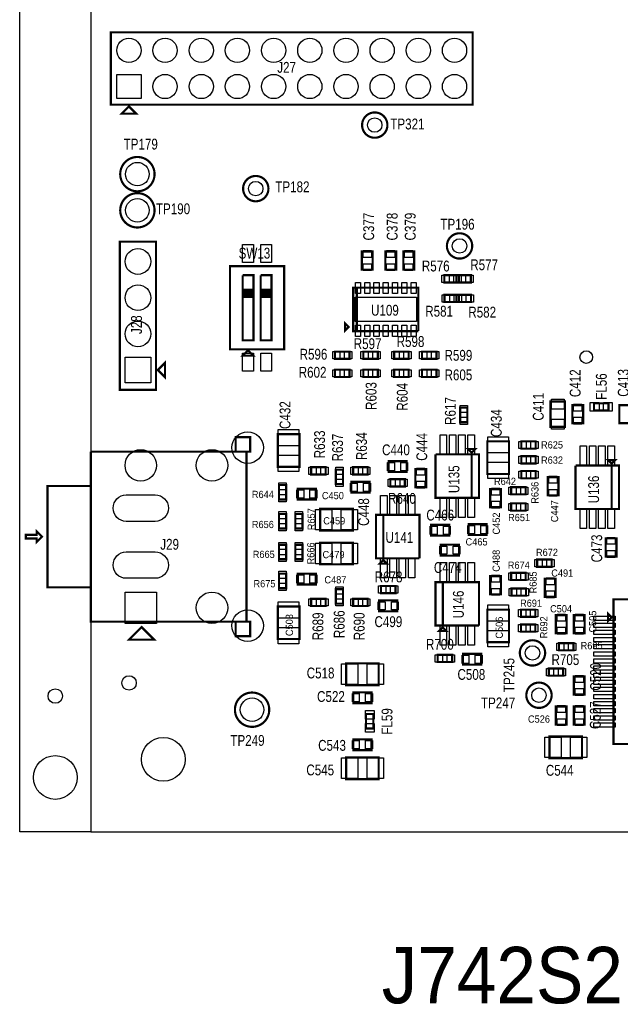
# Model space of a CAD drawing. Extents: x -197 to 9597, y -1478 to 7719.
# Tile 1 of 40: x -197 to 1463, y -477 to 2245. Entities that reach past the tile are written whole.
import ezdxf
from ezdxf.enums import TextEntityAlignment as Align

# ---------------------------------------------------------------- set-up
doc = ezdxf.new("R2010")
doc.units = 0
for name, color, linetype in [('BG_OUTLINE', 95, 'CONTINUOUS'), ('PG_ASSEMBLY_TOP', 120, 'CONTINUOUS'), ('PIN_TOP', 140, 'CONTINUOUS'), ('RD_ASSEMBLY_TOP', 120, 'CONTINUOUS')]:
    doc.layers.add(name, color=color, linetype=linetype)

msp = doc.modelspace()

# ---------------------------------------------------------------- linework, layer by layer
at = {"layer": 'BG_OUTLINE'}
msp.add_lwpolyline([(0, 0), (-196.846, 0), (-196.846, 7500), (0, 7500)], close=True, dxfattribs=at)
msp.add_lwpolyline([(9400, 7500), (725.901, 7500), (706.22, 7480.315), (706.216, 7480.315), (706.216, 7437.008, -0.988005), (670.791, 7436.583), (670.791, 7480.311), (651.102, 7500), (538.897, 7500), (519.212, 7480.315), (519.212, 7437.008, -1.029501), (483.807, 7438.04), (483.807, 7480.288), (464.094, 7500), (0, 7500), (0, 0), (7079.094, 0)], format="xyb", dxfattribs=at)
at = {"layer": 'PG_ASSEMBLY_TOP', "const_width": 6}
for points in [[(1055, 2010), (1055, 2210), (55, 2210), (55, 2010), (1055, 2010)], [(105, 2005), (125, 1985), (85, 1985), (105, 2005)], [(180, 1631.292), (180, 1221.292), (80, 1221.292), (80, 1631.292), (180, 1631.292)], [(778.787, 1553.736), (778.787, 1603.736), (748.787, 1603.736), (748.787, 1553.736), (778.787, 1553.736)], [(843.649, 1553.736), (843.649, 1603.736), (813.649, 1603.736), (813.649, 1553.736), (843.649, 1553.736)], [(893.649, 1553.736), (893.649, 1603.736), (863.649, 1603.736), (863.649, 1553.736), (893.649, 1553.736)], [(384.287, 1333.292), (534.287, 1333.292), (534.287, 1563.292), (384.287, 1563.292), (384.287, 1333.292)], [(449.287, 1478.292), (419.287, 1478.292), (419.287, 1358.292), (449.287, 1358.292), (449.287, 1538.292), (419.287, 1538.292)], [(419.287, 1538.292), (419.287, 1473.292)], [(499.287, 1478.292), (469.287, 1478.292), (469.287, 1358.292), (499.287, 1358.292), (499.287, 1538.292), (469.287, 1538.292)], [(469.287, 1538.292), (469.287, 1478.292)], [(1016.874, 1538.292), (976.874, 1538.292), (976.874, 1518.292), (1016.874, 1518.292), (1016.874, 1538.292)], [(1009.952, 1518.292), (1049.952, 1518.292), (1049.952, 1538.292), (1009.952, 1538.292), (1009.952, 1518.292)], [(419.287, 1473.292), (419.287, 1498.292), (449.287, 1498.292), (449.287, 1493.292), (419.287, 1493.292), (419.287, 1488.292), (449.287, 1488.292), (449.287, 1483.292), (419.287, 1483.292), (419.287, 1478.292), (449.287, 1478.292)], [(469.287, 1478.292), (469.287, 1498.292), (499.287, 1498.292), (499.287, 1493.292), (469.287, 1493.292), (469.287, 1488.292), (499.287, 1488.292), (499.287, 1483.292), (469.287, 1483.292), (469.287, 1478.292), (499.287, 1478.292)], [(904.968, 1383.851), (904.968, 1503.851), (724.968, 1503.851), (724.968, 1383.851), (734.968, 1383.851), (734.968, 1503.851)], [(734.968, 1503.851), (734.968, 1383.851), (904.968, 1383.851)], [(1017.48, 1484.229), (977.48, 1484.229), (977.48, 1464.229), (1017.48, 1464.229), (1017.48, 1484.229)], [(1010.559, 1464.229), (1050.559, 1464.229), (1050.559, 1484.229), (1010.559, 1484.229), (1010.559, 1464.229)], [(712.338, 1395.52), (702.338, 1405.52), (702.338, 1385.52), (712.338, 1395.52)], [(419.287, 1315.792), (449.287, 1315.792), (434.287, 1330.792), (419.287, 1315.792)], [(714.771, 1327.075), (674.771, 1327.075), (674.771, 1307.075), (714.771, 1307.075), (714.771, 1327.075)], [(752.842, 1307.075), (792.842, 1307.075), (792.842, 1327.075), (752.842, 1327.075), (752.842, 1307.075)], [(838.393, 1307.075), (878.393, 1307.075), (878.393, 1327.075), (838.393, 1327.075), (838.393, 1307.075)], [(955.165, 1327.075), (915.165, 1327.075), (915.165, 1307.075), (955.165, 1307.075), (955.165, 1327.075)], [(185, 1276.292), (205, 1296.292), (205, 1256.292), (185, 1276.292)], [(674.771, 1257.075), (714.771, 1257.075), (714.771, 1277.075), (674.771, 1277.075), (674.771, 1257.075)], [(752.842, 1257.075), (792.842, 1257.075), (792.842, 1277.075), (752.842, 1277.075), (752.842, 1257.075)], [(878.393, 1277.075), (838.393, 1277.075), (838.393, 1257.075), (878.393, 1257.075), (878.393, 1277.075)], [(955.165, 1277.075), (915.165, 1277.075), (915.165, 1257.075), (955.165, 1257.075), (955.165, 1277.075)], [(1020.488, 1172.032), (1020.488, 1132.032), (1040.488, 1132.032), (1040.488, 1172.032), (1020.488, 1172.032)], [(1270.488, 1189.292), (1270.488, 1119.292), (1310.488, 1119.292), (1310.488, 1189.292), (1270.488, 1189.292)], [(1330.488, 1179.292), (1330.488, 1129.292), (1360.488, 1129.292), (1360.488, 1179.292), (1330.488, 1179.292)], [(1430.488, 1184.292), (1390.488, 1184.292), (1390.488, 1164.292), (1430.488, 1164.292), (1430.488, 1184.292)], [(1460.488, 1179.292), (1460.488, 1129.292), (1490.488, 1129.292), (1490.488, 1179.292), (1460.488, 1179.292)], [(400.004, 580.748), (430.004, 580.748), (430.004, 1050.748), (400.004, 1050.748), (440.004, 1050.748), (440.004, 1090.748), (400.004, 1090.748), (400.004, 1050.748), (0.004, 1050.748)], [(516.519, 1098.76), (516.519, 1008.76), (576.519, 1008.76), (576.519, 1098.76), (516.519, 1098.76)], [(1155.488, 989.032), (1155.488, 1079.032), (1095.488, 1079.032), (1095.488, 989.032), (1155.488, 989.032)], [(1189.488, 1059.032), (1229.488, 1059.032), (1229.488, 1079.032), (1189.488, 1079.032), (1189.488, 1059.032)], [(0.004, 1050.748), (0.004, 675.748)], [(1052.488, 923.032), (1052.488, 1043.032), (952.488, 1043.032)], [(952.488, 1043.032), (952.488, 923.032), (1072.488, 923.032), (1072.488, 1043.032), (1052.488, 1043.032), (1052.488, 923.032)], [(1052.488, 1048.032), (1062.488, 1058.032), (1042.488, 1058.032), (1052.488, 1048.032)], [(1189.488, 1018.032), (1229.488, 1018.032), (1229.488, 1038.032), (1189.488, 1038.032), (1189.488, 1018.032)], [(648.807, 1007.54), (608.807, 1007.54), (608.807, 987.54), (648.807, 987.54), (648.807, 1007.54)], [(764.807, 1007.54), (724.807, 1007.54), (724.807, 987.54), (764.807, 987.54), (764.807, 1007.54)], [(872.807, 1024.39), (822.807, 1024.39), (822.807, 994.39), (872.807, 994.39), (872.807, 1024.39)], [(1439.488, 892.292), (1439.488, 1012.292), (1339.488, 1012.292)], [(1339.488, 1012.292), (1339.488, 892.292), (1459.488, 892.292), (1459.488, 1012.292), (1439.488, 1012.292), (1439.488, 892.292)], [(1439.488, 1017.292), (1449.488, 1027.292), (1429.488, 1027.292), (1439.488, 1017.292)], [(696.807, 961.004), (696.807, 1001.004), (676.807, 1001.004), (676.807, 961.004), (696.807, 961.004)], [(896.488, 1002.292), (896.488, 952.292), (926.488, 952.292), (926.488, 1002.292), (896.488, 1002.292)], [(1189.488, 977.032), (1229.488, 977.032), (1229.488, 997.032), (1189.488, 997.032), (1189.488, 977.032)], [(1262.488, 980.032), (1262.488, 930.032), (1292.488, 930.032), (1292.488, 980.032), (1262.488, 980.032)], [(0.004, 675.748), (0.004, 955.748), (-119.996, 955.748), (-119.996, 675.748), (0.004, 675.748), (0.004, 580.748), (400.004, 580.748), (400.004, 540.748), (440.004, 540.748), (440.004, 580.748), (400.004, 580.748)], [(519.807, 958.252), (519.807, 918.252), (539.807, 918.252), (539.807, 958.252), (519.807, 958.252)], [(769.807, 967.425), (719.807, 967.425), (719.807, 937.425), (769.807, 937.425), (769.807, 967.425)], [(827.807, 954.39), (867.807, 954.39), (867.807, 974.39), (827.807, 974.39), (827.807, 954.39)], [(1161.488, 932.532), (1201.488, 932.532), (1201.488, 952.532), (1161.488, 952.532), (1161.488, 932.532)], [(571.807, 918.142), (621.807, 918.142), (621.807, 948.142), (571.807, 948.142), (571.807, 918.142)], [(1103.488, 947.032), (1103.488, 897.032), (1133.488, 897.032), (1133.488, 947.032), (1103.488, 947.032)], [(1161.488, 887.532), (1201.488, 887.532), (1201.488, 907.532), (1161.488, 907.532), (1161.488, 887.532)], [(519.807, 878.252), (519.807, 838.252), (539.807, 838.252), (539.807, 878.252), (519.807, 878.252)], [(564.807, 878.252), (564.807, 838.252), (584.807, 838.252), (584.807, 878.252), (564.807, 878.252)], [(723.748, 892.54), (633.748, 892.54), (633.748, 832.54), (723.748, 832.54), (723.748, 892.54)], [(908.106, 755.748), (908.106, 875.748), (788.106, 875.748), (788.106, 755.748), (808.106, 755.748), (808.106, 875.748)], [(808.106, 875.748), (808.106, 755.748), (908.106, 755.748)], [(940.488, 818.292), (990.488, 818.292), (990.488, 848.292), (940.488, 848.292), (940.488, 818.292)], [(1043.984, 820.292), (1093.984, 820.292), (1093.984, 850.292), (1043.984, 850.292), (1043.984, 820.292)], [(-134.996, 815.748), (-149.996, 830.748), (-149.996, 820.748), (-179.996, 820.748), (-179.996, 810.748), (-149.996, 810.748), (-149.996, 800.748), (-134.996, 815.748)], [(539.807, 753.252), (539.807, 793.252), (519.807, 793.252), (519.807, 753.252), (539.807, 753.252)], [(584.807, 753.252), (584.807, 793.252), (564.807, 793.252), (564.807, 753.252), (584.807, 753.252)], [(723.748, 798.961), (633.748, 798.961), (633.748, 738.961), (723.748, 738.961), (723.748, 798.961)], [(967.323, 763.292), (1017.323, 763.292), (1017.323, 793.292), (967.323, 793.292), (967.323, 763.292)], [(1422.874, 810.988), (1422.874, 760.988), (1452.874, 760.988), (1452.874, 810.988), (1422.874, 810.988)], [(808.106, 750.748), (798.106, 740.748), (818.106, 740.748), (808.106, 750.748)], [(1233.488, 732.292), (1273.488, 732.292), (1273.488, 752.292), (1233.488, 752.292), (1233.488, 732.292)], [(539.807, 673.252), (539.807, 713.252), (519.807, 713.252), (519.807, 673.252), (539.807, 673.252)], [(571.807, 683.359), (621.807, 683.359), (621.807, 713.359), (571.807, 713.359), (571.807, 683.359)], [(1103.598, 706.311), (1103.598, 656.311), (1133.598, 656.311), (1133.598, 706.311), (1103.598, 706.311)], [(1161.598, 695.811), (1201.598, 695.811), (1201.598, 715.811), (1161.598, 715.811), (1161.598, 695.811)], [(801.807, 659.39), (841.807, 659.39), (841.807, 679.39), (801.807, 679.39), (801.807, 659.39)], [(1072.598, 569.811), (1072.598, 689.811), (952.598, 689.811), (952.598, 569.811), (972.598, 569.811), (972.598, 689.811)], [(972.598, 689.811), (972.598, 569.811), (1072.598, 569.811)], [(1284.488, 649.292), (1284.488, 699.292), (1254.488, 699.292), (1254.488, 649.292), (1284.488, 649.292)], [(676.807, 670.496), (676.807, 630.496), (696.807, 630.496), (696.807, 670.496), (676.807, 670.496)], [(1162.598, 652.311), (1202.598, 652.311), (1202.598, 672.311), (1162.598, 672.311), (1162.598, 652.311)], [(648.807, 643.961), (608.807, 643.961), (608.807, 623.961), (648.807, 623.961), (648.807, 643.961)], [(764.807, 643.961), (724.807, 643.961), (724.807, 623.961), (764.807, 623.961), (764.807, 643.961)], [(846.807, 639.39), (796.807, 639.39), (796.807, 609.39), (846.807, 609.39), (846.807, 639.39)], [(1444.287, 242.441), (1844.287, 242.441), (1844.287, 642.441), (1444.287, 642.441), (1444.287, 242.441)], [(576.519, 532.74), (576.519, 622.74), (516.519, 622.74), (516.519, 532.74), (576.519, 532.74)], [(1155.598, 523.811), (1155.598, 613.811), (1095.598, 613.811), (1095.598, 523.811), (1155.598, 523.811)], [(1188.598, 593.811), (1228.598, 593.811), (1228.598, 613.811), (1188.598, 613.811), (1188.598, 593.811)], [(1314.878, 548.819), (1314.878, 598.819), (1284.878, 598.819), (1284.878, 548.819), (1314.878, 548.819)], [(1364.878, 548.819), (1364.878, 598.819), (1334.878, 598.819), (1334.878, 548.819), (1364.878, 548.819)], [(1439.287, 592.441), (1429.287, 602.441), (1429.287, 582.441), (1439.287, 592.441)], [(1188.598, 552.811), (1228.598, 552.811), (1228.598, 572.811), (1188.598, 572.811), (1188.598, 552.811)], [(140.004, 565.748), (175.004, 530.748), (105.004, 530.748), (140.004, 565.748)], [(972.598, 564.811), (962.598, 554.811), (982.598, 554.811), (972.598, 564.811)], [(1293.913, 501.339), (1333.913, 501.339), (1333.913, 521.339), (1293.913, 521.339), (1293.913, 501.339)], [(958.488, 469.032), (998.488, 469.032), (998.488, 489.032), (958.488, 489.032), (958.488, 469.032)], [(1028.598, 461.811), (1078.598, 461.811), (1078.598, 491.811), (1028.598, 491.811), (1028.598, 461.811)], [(795.488, 465.292), (705.488, 465.292), (705.488, 405.292), (795.488, 405.292), (795.488, 465.292)], [(1305.488, 451.292), (1265.488, 451.292), (1265.488, 431.292), (1305.488, 431.292), (1305.488, 451.292)], [(1364.878, 379.292), (1364.878, 429.292), (1334.878, 429.292), (1334.878, 379.292), (1364.878, 379.292)], [(775.488, 385.292), (725.488, 385.292), (725.488, 355.292), (775.488, 355.292), (775.488, 385.292)], [(780.488, 285.292), (780.488, 325.292), (760.488, 325.292), (760.488, 285.292), (780.488, 285.292)], [(1284.878, 346.063), (1284.878, 296.063), (1314.878, 296.063), (1314.878, 346.063), (1284.878, 346.063)], [(1334.878, 346.063), (1334.878, 296.063), (1364.878, 296.063), (1364.878, 346.063), (1334.878, 346.063)], [(775.488, 255.292), (725.488, 255.292), (725.488, 225.292), (775.488, 225.292), (775.488, 255.292)], [(1357.488, 263.292), (1267.488, 263.292), (1267.488, 203.292), (1357.488, 203.292), (1357.488, 263.292)], [(795.488, 205.292), (705.488, 205.292), (705.488, 145.292), (795.488, 145.292), (795.488, 205.292)]]:
    msp.add_lwpolyline(points, dxfattribs=at)
for points in [[(819.488, 1953.343, 0.999993), (749.488, 1953.341, 1.000007), (819.488, 1953.343)], [(175.874, 1817.772, 0.999995), (81.002, 1817.769, 1.000005), (175.874, 1817.772)], [(490.645, 1777.689, 1.000001), (420.645, 1777.691, 0.999999), (490.645, 1777.689)], [(175.874, 1717.772, 0.999995), (81.002, 1717.769, 1.000005), (175.874, 1717.772)], [(1053.952, 1619.339, 0.999993), (983.953, 1619.337, 1.000007), (1053.952, 1619.339)], [(1255.488, 494.292, 0.999993), (1185.488, 494.289, 1.000007), (1255.488, 494.292)], [(1273.488, 377.292, 0.999993), (1203.488, 377.289, 1.000007), (1273.488, 377.292)], [(492.921, 337.292, 0.999995), (398.055, 337.289, 1.000005), (492.921, 337.292)]]:
    msp.add_lwpolyline(points, format="xyb", dxfattribs=at)
at = {"layer": 'PIN_TOP'}
for points in [[(138.5, 2093.5), (138.5, 2026.5), (71.5, 2026.5), (71.5, 2093.5)], [(449.287, 1573.292), (419.287, 1573.292), (419.287, 1623.292), (449.287, 1623.292)], [(499.287, 1573.292), (469.287, 1573.292), (469.287, 1623.292), (499.287, 1623.292)], [(775.287, 1587.346), (752.287, 1587.346), (752.287, 1606.346), (775.287, 1606.346)], [(840.149, 1587.346), (817.149, 1587.346), (817.149, 1606.346), (840.149, 1606.346)], [(890.149, 1587.346), (867.149, 1587.346), (867.149, 1606.346), (890.149, 1606.346)], [(775.287, 1551.126), (752.287, 1551.126), (752.287, 1570.126), (775.287, 1570.126)], [(840.149, 1551.126), (817.149, 1551.126), (817.149, 1570.126), (840.149, 1570.126)], [(890.149, 1551.126), (867.149, 1551.126), (867.149, 1570.126), (890.149, 1570.126)], [(990.339, 1538.292), (990.339, 1518.292), (970.339, 1518.292), (970.339, 1538.292)], [(1023.409, 1538.292), (1023.409, 1518.292), (1003.409, 1518.292), (1003.409, 1538.292)], [(1003.417, 1518.292), (1003.417, 1538.292), (1023.417, 1538.292), (1023.417, 1518.292)], [(1036.487, 1518.292), (1036.487, 1538.292), (1056.487, 1538.292), (1056.487, 1518.292)], [(745.196, 1487.406), (731.196, 1487.406), (731.196, 1518.406), (745.196, 1518.406)], [(770.787, 1487.406), (756.787, 1487.406), (756.787, 1518.406), (770.787, 1518.406)], [(796.377, 1487.406), (782.377, 1487.406), (782.377, 1518.406), (796.377, 1518.406)], [(821.968, 1487.406), (807.968, 1487.406), (807.968, 1518.406), (821.968, 1518.406)], [(847.559, 1487.406), (833.559, 1487.406), (833.559, 1518.406), (847.559, 1518.406)], [(873.149, 1487.406), (859.149, 1487.406), (859.149, 1518.406), (873.149, 1518.406)], [(898.74, 1487.406), (884.74, 1487.406), (884.74, 1518.406), (898.74, 1518.406)], [(899.468, 1410.351), (730.468, 1410.351), (730.468, 1477.351), (899.468, 1477.351)], [(990.945, 1484.229), (990.945, 1464.229), (970.945, 1464.229), (970.945, 1484.229)], [(1024.015, 1484.229), (1024.015, 1464.229), (1004.015, 1464.229), (1004.015, 1484.229)], [(1004.024, 1464.229), (1004.024, 1484.229), (1024.024, 1484.229), (1024.024, 1464.229)], [(1037.094, 1464.229), (1037.094, 1484.229), (1057.094, 1484.229), (1057.094, 1464.229)], [(745.196, 1369.296), (731.196, 1369.296), (731.196, 1400.296), (745.196, 1400.296)], [(770.787, 1369.296), (756.787, 1369.296), (756.787, 1400.296), (770.787, 1400.296)], [(796.377, 1369.296), (782.377, 1369.296), (782.377, 1400.296), (796.377, 1400.296)], [(821.968, 1369.296), (807.968, 1369.296), (807.968, 1400.296), (821.968, 1400.296)], [(847.559, 1369.296), (833.559, 1369.296), (833.559, 1400.296), (847.559, 1400.296)], [(873.149, 1369.296), (859.149, 1369.296), (859.149, 1400.296), (873.149, 1400.296)], [(898.74, 1369.296), (884.74, 1369.296), (884.74, 1400.296), (898.74, 1400.296)], [(94.5, 1311.792), (165.5, 1311.792), (165.5, 1240.792), (94.5, 1240.792)], [(449.287, 1273.292), (419.287, 1273.292), (419.287, 1323.292), (449.287, 1323.292)], [(499.287, 1273.292), (469.287, 1273.292), (469.287, 1323.292), (499.287, 1323.292)], [(688.236, 1327.075), (688.236, 1307.075), (668.236, 1307.075), (668.236, 1327.075)], [(721.306, 1327.075), (721.306, 1307.075), (701.306, 1307.075), (701.306, 1327.075)], [(746.307, 1307.075), (746.307, 1327.075), (766.307, 1327.075), (766.307, 1307.075)], [(779.377, 1307.075), (779.377, 1327.075), (799.377, 1327.075), (799.377, 1307.075)], [(831.858, 1307.075), (831.858, 1327.075), (851.858, 1327.075), (851.858, 1307.075)], [(864.928, 1307.075), (864.928, 1327.075), (884.928, 1327.075), (884.928, 1307.075)], [(928.63, 1327.075), (928.63, 1307.075), (908.63, 1307.075), (908.63, 1327.075)], [(961.7, 1327.075), (961.7, 1307.075), (941.7, 1307.075), (941.7, 1327.075)], [(668.236, 1257.075), (668.236, 1277.075), (688.236, 1277.075), (688.236, 1257.075)], [(701.306, 1257.075), (701.306, 1277.075), (721.306, 1277.075), (721.306, 1257.075)], [(746.307, 1257.075), (746.307, 1277.075), (766.307, 1277.075), (766.307, 1257.075)], [(779.377, 1257.075), (779.377, 1277.075), (799.377, 1277.075), (799.377, 1257.075)], [(851.858, 1277.075), (851.858, 1257.075), (831.858, 1257.075), (831.858, 1277.075)], [(884.928, 1277.075), (884.928, 1257.075), (864.928, 1257.075), (864.928, 1277.075)], [(928.63, 1277.075), (928.63, 1257.075), (908.63, 1257.075), (908.63, 1277.075)], [(961.7, 1277.075), (961.7, 1257.075), (941.7, 1257.075), (941.7, 1277.075)], [(1020.488, 1178.567), (1040.488, 1178.567), (1040.488, 1158.567), (1020.488, 1158.567)], [(1272.988, 1195.851), (1307.988, 1195.851), (1307.988, 1167.851), (1272.988, 1167.851)], [(1333.988, 1181.902), (1356.988, 1181.902), (1356.988, 1162.902), (1333.988, 1162.902)], [(1404.368, 1186.282), (1404.368, 1162.302), (1380.388, 1162.302), (1380.388, 1186.282)], [(1440.588, 1186.282), (1440.588, 1162.302), (1416.608, 1162.302), (1416.608, 1186.282)], [(1020.488, 1145.497), (1040.488, 1145.497), (1040.488, 1125.497), (1020.488, 1125.497)], [(1333.988, 1145.682), (1356.988, 1145.682), (1356.988, 1126.682), (1333.988, 1126.682)], [(1272.988, 1140.733), (1307.988, 1140.733), (1307.988, 1112.733), (1272.988, 1112.733)], [(518.019, 1111.693), (575.019, 1111.693), (575.019, 1066.693), (518.019, 1066.693)], [(965.102, 1097.146), (983.102, 1097.146), (983.102, 1042.146), (965.102, 1042.146)], [(990.693, 1097.146), (1008.693, 1097.146), (1008.693, 1042.146), (990.693, 1042.146)], [(1016.283, 1097.146), (1034.283, 1097.146), (1034.283, 1042.146), (1016.283, 1042.146)], [(1041.874, 1097.146), (1059.874, 1097.146), (1059.874, 1042.146), (1041.874, 1042.146)], [(1153.988, 1046.965), (1096.988, 1046.965), (1096.988, 1091.965), (1153.988, 1091.965)], [(1182.953, 1059.032), (1182.953, 1079.032), (1202.953, 1079.032), (1202.953, 1059.032)], [(1216.023, 1059.032), (1216.023, 1079.032), (1236.023, 1079.032), (1236.023, 1059.032)], [(1352.102, 1066.406), (1370.102, 1066.406), (1370.102, 1011.406), (1352.102, 1011.406)], [(1377.693, 1066.406), (1395.693, 1066.406), (1395.693, 1011.406), (1377.693, 1011.406)], [(1403.283, 1066.406), (1421.283, 1066.406), (1421.283, 1011.406), (1403.283, 1011.406)], [(1428.874, 1066.406), (1446.874, 1066.406), (1446.874, 1011.406), (1428.874, 1011.406)], [(518.019, 1040.827), (575.019, 1040.827), (575.019, 995.827), (518.019, 995.827)], [(1182.953, 1018.032), (1182.953, 1038.032), (1202.953, 1038.032), (1202.953, 1018.032)], [(1216.023, 1018.032), (1216.023, 1038.032), (1236.023, 1038.032), (1236.023, 1018.032)], [(622.272, 1007.54), (622.272, 987.54), (602.272, 987.54), (602.272, 1007.54)], [(655.342, 1007.54), (655.342, 987.54), (635.342, 987.54), (635.342, 1007.54)], [(696.807, 987.539), (676.807, 987.539), (676.807, 1007.539), (696.807, 1007.539)], [(738.272, 1007.54), (738.272, 987.54), (718.272, 987.54), (718.272, 1007.54)], [(771.342, 1007.54), (771.342, 987.54), (751.342, 987.54), (751.342, 1007.54)], [(839.197, 1020.89), (839.197, 997.89), (820.197, 997.89), (820.197, 1020.89)], [(875.417, 1020.89), (875.417, 997.89), (856.417, 997.89), (856.417, 1020.89)], [(1153.988, 976.099), (1096.988, 976.099), (1096.988, 1021.099), (1153.988, 1021.099)], [(899.988, 1004.902), (922.988, 1004.902), (922.988, 985.902), (899.988, 985.902)], [(1182.953, 977.032), (1182.953, 997.032), (1202.953, 997.032), (1202.953, 977.032)], [(1216.023, 977.032), (1216.023, 997.032), (1236.023, 997.032), (1236.023, 977.032)], [(1265.988, 982.642), (1288.988, 982.642), (1288.988, 963.642), (1265.988, 963.642)], [(519.807, 964.787), (539.807, 964.787), (539.807, 944.787), (519.807, 944.787)], [(696.807, 954.469), (676.807, 954.469), (676.807, 974.469), (696.807, 974.469)], [(736.197, 963.925), (736.197, 940.925), (717.197, 940.925), (717.197, 963.925)], [(772.417, 963.925), (772.417, 940.925), (753.417, 940.925), (753.417, 963.925)], [(821.272, 954.39), (821.272, 974.39), (841.272, 974.39), (841.272, 954.39)], [(854.342, 954.39), (854.342, 974.39), (874.342, 974.39), (874.342, 954.39)], [(899.988, 968.682), (922.988, 968.682), (922.988, 949.682), (899.988, 949.682)], [(519.807, 931.717), (539.807, 931.717), (539.807, 911.717), (519.807, 911.717)], [(569.197, 921.642), (569.197, 944.642), (588.197, 944.642), (588.197, 921.642)], [(605.417, 921.642), (605.417, 944.642), (624.417, 944.642), (624.417, 921.642)], [(818.72, 874.862), (800.72, 874.862), (800.72, 929.862), (818.72, 929.862)], [(844.311, 874.862), (826.311, 874.862), (826.311, 929.862), (844.311, 929.862)], [(869.901, 874.862), (851.901, 874.862), (851.901, 929.862), (869.901, 929.862)], [(895.492, 874.862), (877.492, 874.862), (877.492, 929.862), (895.492, 929.862)], [(1106.988, 949.642), (1129.988, 949.642), (1129.988, 930.642), (1106.988, 930.642)], [(1154.953, 932.532), (1154.953, 952.532), (1174.953, 952.532), (1174.953, 932.532)], [(1188.023, 932.532), (1188.023, 952.532), (1208.023, 952.532), (1208.023, 932.532)], [(1265.988, 946.422), (1288.988, 946.422), (1288.988, 927.422), (1265.988, 927.422)], [(965.102, 923.918), (983.102, 923.918), (983.102, 868.918), (965.102, 868.918)], [(990.693, 923.918), (1008.693, 923.918), (1008.693, 868.918), (990.693, 868.918)], [(1016.283, 923.918), (1034.283, 923.918), (1034.283, 868.918), (1016.283, 868.918)], [(1041.874, 923.918), (1059.874, 923.918), (1059.874, 868.918), (1041.874, 868.918)], [(1106.988, 913.422), (1129.988, 913.422), (1129.988, 894.422), (1106.988, 894.422)], [(1154.953, 887.532), (1154.953, 907.532), (1174.953, 907.532), (1174.953, 887.532)], [(1188.023, 887.532), (1188.023, 907.532), (1208.023, 907.532), (1208.023, 887.532)], [(519.807, 884.787), (539.807, 884.787), (539.807, 864.787), (519.807, 864.787)], [(564.807, 884.787), (584.807, 884.787), (584.807, 864.787), (564.807, 864.787)], [(665.815, 891.04), (665.815, 834.04), (620.815, 834.04), (620.815, 891.04)], [(736.681, 891.04), (736.681, 834.04), (691.681, 834.04), (691.681, 891.04)], [(1352.102, 893.178), (1370.102, 893.178), (1370.102, 838.178), (1352.102, 838.178)], [(1377.693, 893.178), (1395.693, 893.178), (1395.693, 838.178), (1377.693, 838.178)], [(1403.283, 893.178), (1421.283, 893.178), (1421.283, 838.178), (1403.283, 838.178)], [(1428.874, 893.178), (1446.874, 893.178), (1446.874, 838.178), (1428.874, 838.178)], [(519.807, 851.717), (539.807, 851.717), (539.807, 831.717), (519.807, 831.717)], [(564.807, 851.717), (584.807, 851.717), (584.807, 831.717), (564.807, 831.717)], [(937.878, 821.792), (937.878, 844.792), (956.878, 844.792), (956.878, 821.792)], [(974.098, 821.792), (974.098, 844.792), (993.098, 844.792), (993.098, 821.792)], [(1041.374, 823.792), (1041.374, 846.792), (1060.374, 846.792), (1060.374, 823.792)], [(1077.594, 823.792), (1077.594, 846.792), (1096.594, 846.792), (1096.594, 823.792)], [(539.807, 779.787), (519.807, 779.787), (519.807, 799.787), (539.807, 799.787)], [(584.807, 779.787), (564.807, 779.787), (564.807, 799.787), (584.807, 799.787)], [(665.815, 797.461), (665.815, 740.461), (620.815, 740.461), (620.815, 797.461)], [(736.681, 797.461), (736.681, 740.461), (691.681, 740.461), (691.681, 797.461)], [(964.713, 766.792), (964.713, 789.792), (983.713, 789.792), (983.713, 766.792)], [(1000.933, 766.792), (1000.933, 789.792), (1019.933, 789.792), (1019.933, 766.792)], [(1426.374, 813.598), (1449.374, 813.598), (1449.374, 794.598), (1426.374, 794.598)], [(539.807, 746.717), (519.807, 746.717), (519.807, 766.717), (539.807, 766.717)], [(584.807, 746.717), (564.807, 746.717), (564.807, 766.717), (584.807, 766.717)], [(1426.374, 777.378), (1449.374, 777.378), (1449.374, 758.378), (1426.374, 758.378)], [(818.72, 701.634), (800.72, 701.634), (800.72, 756.634), (818.72, 756.634)], [(844.311, 701.634), (826.311, 701.634), (826.311, 756.634), (844.311, 756.634)], [(869.901, 701.634), (851.901, 701.634), (851.901, 756.634), (869.901, 756.634)], [(895.492, 701.634), (877.492, 701.634), (877.492, 756.634), (895.492, 756.634)], [(983.212, 688.925), (965.212, 688.925), (965.212, 743.925), (983.212, 743.925)], [(1008.803, 688.925), (990.803, 688.925), (990.803, 743.925), (1008.803, 743.925)], [(1034.393, 688.925), (1016.393, 688.925), (1016.393, 743.925), (1034.393, 743.925)], [(1059.984, 688.925), (1041.984, 688.925), (1041.984, 743.925), (1059.984, 743.925)], [(1226.953, 732.292), (1226.953, 752.292), (1246.953, 752.292), (1246.953, 732.292)], [(1260.023, 732.292), (1260.023, 752.292), (1280.023, 752.292), (1280.023, 732.292)], [(539.807, 699.787), (519.807, 699.787), (519.807, 719.787), (539.807, 719.787)], [(569.197, 686.859), (569.197, 709.859), (588.197, 709.859), (588.197, 686.859)], [(605.417, 686.859), (605.417, 709.859), (624.417, 709.859), (624.417, 686.859)], [(1107.098, 708.921), (1130.098, 708.921), (1130.098, 689.921), (1107.098, 689.921)], [(1155.063, 695.811), (1155.063, 715.811), (1175.063, 715.811), (1175.063, 695.811)], [(1188.133, 695.811), (1188.133, 715.811), (1208.133, 715.811), (1208.133, 695.811)], [(539.807, 666.717), (519.807, 666.717), (519.807, 686.717), (539.807, 686.717)], [(1280.988, 682.902), (1257.988, 682.902), (1257.988, 701.902), (1280.988, 701.902)], [(94.299, 662.402), (181.299, 662.402), (181.299, 575.402), (94.299, 575.402)], [(676.807, 677.031), (696.807, 677.031), (696.807, 657.031), (676.807, 657.031)], [(795.272, 659.39), (795.272, 679.39), (815.272, 679.39), (815.272, 659.39)], [(828.342, 659.39), (828.342, 679.39), (848.342, 679.39), (848.342, 659.39)], [(1107.098, 672.701), (1130.098, 672.701), (1130.098, 653.701), (1107.098, 653.701)], [(1156.063, 652.311), (1156.063, 672.311), (1176.063, 672.311), (1176.063, 652.311)], [(1189.133, 652.311), (1189.133, 672.311), (1209.133, 672.311), (1209.133, 652.311)], [(1280.988, 646.682), (1257.988, 646.682), (1257.988, 665.682), (1280.988, 665.682)], [(575.019, 590.673), (518.019, 590.673), (518.019, 635.673), (575.019, 635.673)], [(622.272, 643.961), (622.272, 623.961), (602.272, 623.961), (602.272, 643.961)], [(655.342, 643.961), (655.342, 623.961), (635.342, 623.961), (635.342, 643.961)], [(676.807, 643.961), (696.807, 643.961), (696.807, 623.961), (676.807, 623.961)], [(738.272, 643.961), (738.272, 623.961), (718.272, 623.961), (718.272, 643.961)], [(771.342, 643.961), (771.342, 623.961), (751.342, 623.961), (751.342, 643.961)], [(813.197, 635.89), (813.197, 612.89), (794.197, 612.89), (794.197, 635.89)], [(849.417, 635.89), (849.417, 612.89), (830.417, 612.89), (830.417, 635.89)], [(1154.098, 581.744), (1097.098, 581.744), (1097.098, 626.744), (1154.098, 626.744)], [(1182.063, 593.811), (1182.063, 613.811), (1202.063, 613.811), (1202.063, 593.811)], [(1215.133, 593.811), (1215.133, 613.811), (1235.133, 613.811), (1235.133, 593.811)], [(1311.378, 582.429), (1288.378, 582.429), (1288.378, 601.429), (1311.378, 601.429)], [(1361.378, 582.429), (1338.378, 582.429), (1338.378, 601.429), (1361.378, 601.429)], [(1182.063, 552.811), (1182.063, 572.811), (1202.063, 572.811), (1202.063, 552.811)], [(1215.133, 552.811), (1215.133, 572.811), (1235.133, 572.811), (1235.133, 552.811)], [(1390.378, 584.079), (1390.378, 596.079), (1449.378, 596.079), (1449.378, 584.079)], [(1390.378, 564.394), (1390.378, 576.394), (1449.378, 576.394), (1449.378, 564.394)], [(575.019, 519.807), (518.019, 519.807), (518.019, 564.807), (575.019, 564.807)], [(983.212, 515.697), (965.212, 515.697), (965.212, 570.697), (983.212, 570.697)], [(1008.803, 515.697), (990.803, 515.697), (990.803, 570.697), (1008.803, 570.697)], [(1034.393, 515.697), (1016.393, 515.697), (1016.393, 570.697), (1034.393, 570.697)], [(1059.984, 515.697), (1041.984, 515.697), (1041.984, 570.697), (1059.984, 570.697)], [(1154.098, 510.878), (1097.098, 510.878), (1097.098, 555.878), (1154.098, 555.878)], [(1311.378, 546.209), (1288.378, 546.209), (1288.378, 565.209), (1311.378, 565.209)], [(1361.378, 546.209), (1338.378, 546.209), (1338.378, 565.209), (1361.378, 565.209)], [(1390.378, 544.709), (1390.378, 556.709), (1449.378, 556.709), (1449.378, 544.709)], [(1287.378, 501.339), (1287.378, 521.339), (1307.378, 521.339), (1307.378, 501.339)], [(1320.448, 501.339), (1320.448, 521.339), (1340.448, 521.339), (1340.448, 501.339)], [(1390.378, 525.024), (1390.378, 537.024), (1449.378, 537.024), (1449.378, 525.024)], [(1390.378, 505.339), (1390.378, 517.339), (1449.378, 517.339), (1449.378, 505.339)], [(1390.378, 485.654), (1390.378, 497.654), (1449.378, 497.654), (1449.378, 485.654)], [(737.555, 463.792), (737.555, 406.792), (692.555, 406.792), (692.555, 463.792)], [(808.421, 463.792), (808.421, 406.792), (763.421, 406.792), (763.421, 463.792)], [(951.953, 469.032), (951.953, 489.032), (971.953, 489.032), (971.953, 469.032)], [(985.023, 469.032), (985.023, 489.032), (1005.023, 489.032), (1005.023, 469.032)], [(1025.988, 465.311), (1025.988, 488.311), (1044.988, 488.311), (1044.988, 465.311)], [(1062.208, 465.311), (1062.208, 488.311), (1081.208, 488.311), (1081.208, 465.311)], [(1390.378, 465.969), (1390.378, 477.969), (1449.378, 477.969), (1449.378, 465.969)], [(1278.953, 451.292), (1278.953, 431.292), (1258.953, 431.292), (1258.953, 451.292)], [(1312.023, 451.292), (1312.023, 431.292), (1292.023, 431.292), (1292.023, 451.292)], [(1390.378, 446.284), (1390.378, 458.284), (1449.378, 458.284), (1449.378, 446.284)], [(1390.378, 426.598), (1390.378, 438.598), (1449.378, 438.598), (1449.378, 426.598)], [(1361.378, 412.902), (1338.378, 412.902), (1338.378, 431.902), (1361.378, 431.902)], [(1390.378, 406.913), (1390.378, 418.913), (1449.378, 418.913), (1449.378, 406.913)], [(741.878, 381.792), (741.878, 358.792), (722.878, 358.792), (722.878, 381.792)], [(778.098, 381.792), (778.098, 358.792), (759.098, 358.792), (759.098, 381.792)], [(1361.378, 376.682), (1338.378, 376.682), (1338.378, 395.682), (1361.378, 395.682)], [(1390.378, 387.228), (1390.378, 399.228), (1449.378, 399.228), (1449.378, 387.228)], [(1390.378, 367.543), (1390.378, 379.543), (1449.378, 379.543), (1449.378, 367.543)], [(1390.378, 347.858), (1390.378, 359.858), (1449.378, 359.858), (1449.378, 347.858)], [(782.478, 311.412), (758.498, 311.412), (758.498, 335.392), (782.478, 335.392)], [(1288.378, 348.673), (1311.378, 348.673), (1311.378, 329.673), (1288.378, 329.673)], [(1338.378, 348.673), (1361.378, 348.673), (1361.378, 329.673), (1338.378, 329.673)], [(1390.378, 328.173), (1390.378, 340.173), (1449.378, 340.173), (1449.378, 328.173)], [(1288.378, 312.453), (1311.378, 312.453), (1311.378, 293.453), (1288.378, 293.453)], [(1338.378, 312.453), (1361.378, 312.453), (1361.378, 293.453), (1338.378, 293.453)], [(1390.378, 308.488), (1390.378, 320.488), (1449.378, 320.488), (1449.378, 308.488)], [(1390.378, 288.803), (1390.378, 300.803), (1449.378, 300.803), (1449.378, 288.803)], [(782.478, 275.192), (758.498, 275.192), (758.498, 299.172), (782.478, 299.172)], [(741.878, 251.792), (741.878, 228.792), (722.878, 228.792), (722.878, 251.792)], [(778.098, 251.792), (778.098, 228.792), (759.098, 228.792), (759.098, 251.792)], [(1299.555, 261.792), (1299.555, 204.792), (1254.555, 204.792), (1254.555, 261.792)], [(1370.421, 261.792), (1370.421, 204.792), (1325.421, 204.792), (1325.421, 261.792)], [(737.555, 203.792), (737.555, 146.792), (692.555, 146.792), (692.555, 203.792)], [(808.421, 203.792), (808.421, 146.792), (763.421, 146.792), (763.421, 203.792)]]:
    msp.add_lwpolyline(points, close=True, dxfattribs=at)
for points in [[(177.799, 857.993), (97.799, 857.993, -1), (97.799, 930.993), (177.799, 930.993, -1)], [(177.799, 700.512), (97.799, 700.512, -1), (97.799, 773.512), (177.799, 773.512, -1)]]:
    msp.add_lwpolyline(points, format="xyb", close=True, dxfattribs=at)
for centre, radius in [((105, 2160), 33.5), ((205, 2160), 33.5), ((305, 2160), 33.5), ((405, 2160), 33.5), ((505, 2160), 33.5), ((605, 2160), 33.5), ((705, 2160), 33.5), ((805, 2160), 33.5), ((905, 2160), 33.5), ((1005, 2160), 33.5), ((205, 2060), 33.5), ((305, 2060), 33.5), ((405, 2060), 33.5), ((505, 2060), 33.5), ((605, 2060), 33.5), ((705, 2060), 33.5), ((805, 2060), 33.5), ((905, 2060), 33.5), ((1005, 2060), 33.5), ((784.488, 1953.343), 20), ((128.437, 1817.772), 32.5), ((455.645, 1777.689), 20), ((128.437, 1717.772), 32.5), ((1018.952, 1619.339), 20), ((130, 1576.292), 35.5), ((130, 1476.292), 35.5), ((130, 1376.292), 35.5), ((1369.204, 1311.854), 17.5), ((433.075, 1061.815), 43.5), ((137.799, 1012.603), 43.5), ((334.649, 1012.603), 43.5), ((334.649, 618.902), 43.5), ((433.075, 569.689), 43.5), ((1220.488, 494.292), 20), ((105.488, 411.292), 20), ((-98.425, 375), 20), ((1238.488, 377.292), 20), ((445.488, 337.292), 32.5), ((200, 200), 60.5), ((-98.425, 150), 60.5)]:
    msp.add_circle(centre, radius, dxfattribs=at)

# ---------------------------------------------------------------- texts
at = {"layer": 'PG_ASSEMBLY_TOP', "width": 0.942308}
msp.add_text('J742S2 EVALUATION MODULE TOP ASSEMBLY REV. E1', height=156, dxfattribs=at).set_placement((803.787, -474.358))
at = {"layer": 'RD_ASSEMBLY_TOP'}
for s, height, width, p in [('J27', 30, 0.8, (540.976, 2098)), ('R576', 30, 0.8, (953.102, 1548.709)), ('R577', 30, 0.8, (1086.952, 1552.292)), ('R581', 30, 0.8, (962.496, 1423.772)), ('R582', 30, 0.8, (1081.559, 1421.229)), ('R597', 30, 0.8, (764.842, 1334.075)), ('R598', 30, 0.8, (883.393, 1340.075)), ('R596', 30, 0.8, (615.204, 1304.925)), ('R599', 30, 0.8, (1015.811, 1301.925)), ('R602', 30, 0.8, (612.771, 1255.075)), ('R605', 30, 0.8, (1015.811, 1247.925)), ('C440', 30, 0.8, (843.169, 1040.61)), ('R625', 20, 0.95, (1274.488, 1059.335)), ('R632', 20, 0.95, (1274.488, 1017.335)), ('R642', 20, 0.95, (1144.488, 958.532)), ('R644', 20, 0.95, (475.236, 922.319)), ('C450', 20, 0.95, (668.807, 919.142)), ('R640', 30, 0.8, (859.807, 906.39)), ('C466', 30, 0.8, (965.488, 860.292)), ('R651', 20, 0.95, (1183.488, 858.532)), ('R656', 20, 0.95, (475.236, 839.319)), ('C465', 20, 0.95, (1065.984, 791.292)), ('R665', 20, 0.95, (477.74, 756.681)), ('R672', 20, 0.95, (1260.488, 762.292)), ('C474', 30, 0.8, (986.323, 715.292)), ('R674', 20, 0.95, (1182.598, 726.811)), ('R678', 30, 0.8, (822.807, 689.39)), ('C491', 20, 0.95, (1302.779, 705)), ('R675', 20, 0.95, (479.74, 675.681)), ('C487', 20, 0.95, (675.807, 686.359)), ('R691', 20, 0.95, (1216.598, 621.811)), ('C504', 20, 0.95, (1299.488, 606.335)), ('C499', 30, 0.8, (822.169, 565.61)), ('R700', 30, 0.8, (964.488, 503.032)), ('R695', 20, 0.95, (1383.913, 504.339)), ('R705', 30, 0.8, (1311.488, 460.709)), ('C508', 30, 0.8, (1051.598, 419.811)), ('C522', 30, 0.8, (663.488, 358.709)), ('C526', 20, 0.95, (1238.425, 301.39)), ('C543', 30, 0.8, (666.488, 223.709))]:
    msp.add_text(s, height=height, dxfattribs=dict(at, width=width)).set_placement(p, align=Align.CENTER)
for s, height, width, p in [('TP321', 30, 0.8, (827.488, 1941.343)), ('TP179', 30, 0.8, (90.437, 1885.772)), ('TP182', 30, 0.8, (509.645, 1767.689)), ('TP190', 30, 0.8, (179.716, 1706.949)), ('TP196', 30, 0.8, (965.952, 1664.339)), ('SW13', 30, 0.8, (408.287, 1584.292)), ('U109', 30, 0.8, (774.338, 1426.52)), ('C459', 20, 0.95, (642.228, 849.461)), ('U141', 30, 0.8, (814.236, 798.382)), ('J29', 30, 0.8, (191.74, 779.516)), ('C479', 20, 0.95, (640.228, 756.04)), ('C518', 30, 0.8, (596.488, 423.709)), ('TP247', 30, 0.8, (1078.197, 341)), ('TP249', 30, 0.8, (385.488, 237.292)), ('C545', 30, 0.8, (595.488, 155.709)), ('C544', 30, 0.8, (1257.488, 154.709))]:
    msp.add_text(s, height=height, dxfattribs=dict(at, width=width)).set_placement(p)
for s, height, width, p in [('C377', 30, 0.8, (782.787, 1672.736)), ('C378', 30, 0.8, (847.649, 1672.736)), ('C379', 30, 0.8, (897.649, 1672.736)), ('C412', 30, 0.8, (1353.488, 1239.709)), ('C413', 30, 0.8, (1486.488, 1240.709)), ('R603', 30, 0.8, (789.413, 1204.355)), ('R604', 30, 0.8, (875.563, 1202.095)), ('R617', 30, 0.8, (1008.488, 1162.969)), ('C411', 30, 0.8, (1251.488, 1174.709)), ('R633', 30, 0.8, (647.027, 1070.681)), ('R637', 30, 0.8, (696.807, 1062.004)), ('R634', 30, 0.8, (763.027, 1065.681)), ('C444', 30, 0.8, (929.488, 1063.709)), ('R636', 20, 0.95, (1237.153, 937)), ('C448', 30, 0.8, (768.913, 883.681)), ('C447', 20, 0.95, (1291.488, 885.969)), ('R657', 20, 0.95, (619.169, 863.748)), ('C452', 20, 0.95, (1130.488, 851.969)), ('C473', 30, 0.8, (1413.102, 783.012)), ('R666', 20, 0.95, (617.807, 769.252)), ('C488', 20, 0.95, (1130.153, 749)), ('R685', 20, 0.95, (1232.177, 689.11)), ('R689', 30, 0.8, (642.449, 567.681)), ('R686', 30, 0.8, (701.169, 573.504)), ('R690', 30, 0.8, (756.449, 567.681)), ('C505', 20, 0.95, (1396.878, 580.819)), ('R692', 20, 0.95, (1261.677, 565.11)), ('C520', 30, 0.8, (1409.878, 428.292)), ('C527', 30, 0.8, (1409.098, 321.937))]:
    msp.add_text(s, height=height, rotation=90, dxfattribs=dict(at, width=width)).set_placement(p, align=Align.CENTER)
for s, height, width, p in [('J28', 30, 0.8, (140.976, 1375.709)), ('FL56', 30, 0.8, (1425.779, 1194)), ('C432', 30, 0.8, (551.456, 1113.24)), ('C434', 30, 0.8, (1135.488, 1091.032)), ('U135', 30, 0.8, (1018.488, 935.969)), ('U136', 30, 0.8, (1404.488, 907.709)), ('U146', 30, 0.8, (1030.598, 589.811)), ('C503', 20, 0.95, (558.519, 540.74)), ('C506', 20, 0.95, (1138.598, 533.811)), ('TP245', 30, 0.8, (1170.488, 385.709)), ('FL59', 30, 0.8, (833.488, 268.292))]:
    msp.add_text(s, height=height, rotation=90, dxfattribs=dict(at, width=width)).set_placement(p)

doc.saveas('drawing.dxf')
